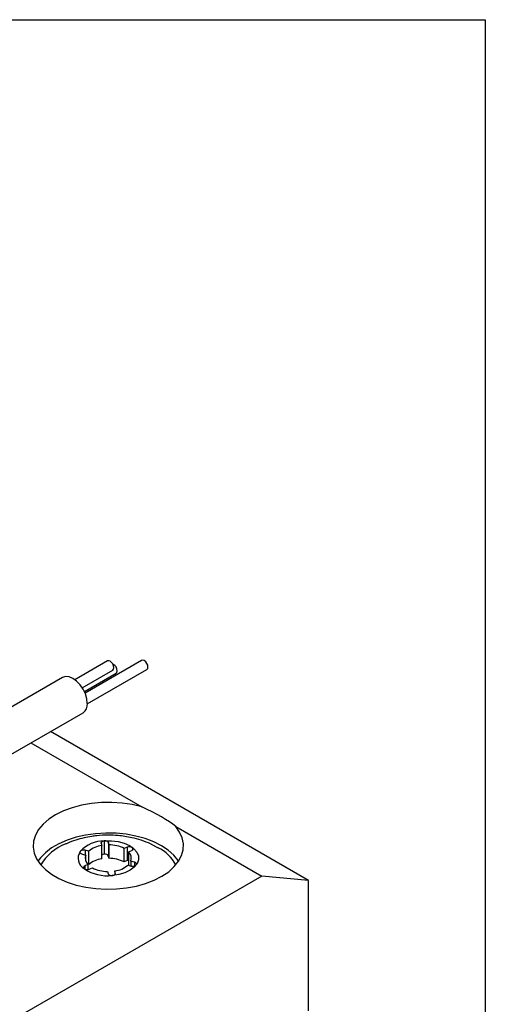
# Model space of a CAD drawing. Header units: millimetres. Extents: x 13 to 546, y 13 to 419.
# Tile 14 of 14: x 511 to 546, y 344 to 419. Entities that reach past the tile are written whole.
import ezdxf

# ---------------------------------------------------------------- set-up
doc = ezdxf.new("R2010")
doc.units = ezdxf.units.MM
doc.header["$LTSCALE"] = 2
doc.layers.add('TEXT', color=140, linetype='Continuous', lineweight=25)

msp = doc.modelspace()

# ---------------------------------------------------------------- linework, layer by layer
for p, q in [((517.469, 370.459), (514.995, 369.031)), ((520.049, 370.499), (515.76, 368.023)), ((515.548, 368.426), (517.869, 369.766)), ((515.936, 367.201), (520.449, 369.807)), ((514.065, 369.209), (506.304, 364.729)), ((515.712, 368.132), (518.117, 369.52)), ((506.304, 361.15), (515.615, 366.525)), ((532.695, 353.815), (513.147, 365.099)), ((511.653, 364.237), (520.055, 359.386)), ((522.636, 357.896), (529.159, 354.131)), ((516.992, 356.637), (517.031, 356.467)), ((517.031, 355.446), (517.031, 356.467)), ((517.23, 355.794), (517.23, 356.815)), ((517.577, 356.508), (517.539, 356.678)), ((517.539, 356.678), (517.539, 355.657)), ((517.577, 356.508), (517.577, 355.487)), ((518.968, 356.335), (518.732, 356.231)), ((518.968, 356.335), (518.968, 355.314)), ((519.353, 356.305), (519.353, 356.112)), ((520.777, 356.563), (521.31, 356.294)), ((515.403, 355.886), (515.403, 356.008)), ((515.551, 355.801), (515.826, 355.735)), ((516.037, 356.029), (515.763, 356.094)), ((515.763, 356.094), (515.763, 355.75)), ((515.826, 355.261), (515.826, 355.735)), ((516.037, 356.029), (516.037, 355.008)), ((517.577, 355.487), (517.539, 355.657)), ((518.732, 355.21), (518.732, 356.231)), ((519.066, 355.978), (519.302, 356.083)), ((519.066, 355.978), (519.066, 354.958)), ((515.986, 355.019), (515.75, 354.915)), ((515.75, 354.915), (515.75, 354.662)), ((516.037, 355.008), (515.985, 355.021)), ((515.986, 355.019), (515.986, 354.635)), ((516.084, 354.662), (516.32, 354.766)), ((518.968, 355.314), (518.732, 355.21)), ((519.015, 354.966), (519.289, 354.9)), ((519.501, 355.193), (519.227, 355.26)), ((519.227, 355.26), (519.227, 354.915)), ((519.501, 355.193), (519.501, 354.9)), ((529.159, 354.131), (494.087, 333.884)), ((517.474, 354.488), (517.512, 354.318)), ((518.058, 354.359), (518.02, 354.529)), ((518.02, 354.529), (518.02, 354.256)), ((518.058, 354.318), (518.058, 354.359)), ((532.695, 353.815), (529.159, 354.131)), ((532.695, 343.924), (532.695, 353.815))]:
    msp.add_line(p, q)
at = {"flags": 128}
for points in [[(517.952, 369.949), (517.93, 370.086), (517.869, 370.228), (517.777, 370.351), (517.669, 370.439), (517.561, 370.476), (517.469, 370.459)], [(520.532, 369.99), (520.511, 370.127), (520.449, 370.269), (520.358, 370.392), (520.249, 370.48), (520.141, 370.517), (520.049, 370.499)], [(517.869, 369.766), (517.869, 369.766), (517.93, 369.836), (517.952, 369.949)], [(518.117, 369.52), (518.117, 369.52), (518.178, 369.591), (518.199, 369.704)], [(520.449, 369.807), (520.449, 369.807), (520.511, 369.877), (520.532, 369.99)], [(515.936, 367.234), (515.899, 367.583), (515.79, 367.952), (515.615, 368.314), (515.388, 368.647), (515.124, 368.926), (514.84, 369.133), (514.557, 369.253), (514.292, 369.279), (514.065, 369.209)], [(520.055, 359.386), (519.332, 359.558), (518.575, 359.672), (517.798, 359.724), (517.016, 359.714), (516.243, 359.643), (515.495, 359.511), (514.785, 359.322), (514.127, 359.078), (513.532, 358.784), (513.013, 358.446), (512.579, 358.07), (512.238, 357.664), (511.997, 357.234), (511.86, 356.79), (511.83, 356.338), (511.907, 355.889), (512.09, 355.45), (512.375, 355.029), (512.758, 354.635), (513.23, 354.275), (513.783, 353.956), (514.407, 353.683), (515.089, 353.463), (515.818, 353.298), (516.578, 353.192), (517.357, 353.148), (518.138, 353.165), (518.909, 353.245), (519.653, 353.384), (520.357, 353.581), (521.008, 353.831), (521.593, 354.131), (522.102, 354.474), (522.524, 354.854), (522.853, 355.264), (523.081, 355.696), (523.204, 356.142), (523.221, 356.593), (523.13, 357.042), (522.934, 357.479), (522.636, 357.896)], [(522.859, 355.273), (522.83, 355.317), (522.496, 355.723), (522.069, 356.098), (521.558, 356.437), (520.972, 356.732), (520.321, 356.978), (519.618, 357.171), (518.877, 357.307), (518.11, 357.383), (517.333, 357.398), (516.559, 357.353), (515.803, 357.246), (515.079, 357.081), (514.401, 356.861), (513.781, 356.59), (513.231, 356.272), (512.761, 355.915), (512.38, 355.523), (512.196, 355.273)], [(516.992, 356.637), (516.991, 356.667), (516.998, 356.696), (517.016, 356.724), (517.042, 356.75), (517.075, 356.772), (517.116, 356.791), (517.161, 356.805), (517.211, 356.813)], [(517.249, 356.816), (517.763, 356.819), (518.264, 356.756), (518.729, 356.63), (519.134, 356.448), (519.459, 356.219), (519.688, 355.954), (519.809, 355.666), (519.817, 355.37), (519.71, 355.08), (519.496, 354.811), (519.183, 354.576), (518.787, 354.387), (518.329, 354.254), (517.832, 354.182)], [(519.302, 356.083), (519.342, 356.104), (519.373, 356.129), (519.396, 356.158), (519.408, 356.188), (519.41, 356.219), (519.401, 356.25), (519.382, 356.279), (519.353, 356.305)], [(515.551, 355.801), (515.506, 355.815), (515.467, 355.833), (515.434, 355.855), (515.408, 355.88), (515.391, 355.908), (515.383, 355.937), (515.384, 355.966), (515.394, 355.995)], [(515.75, 354.915), (515.712, 354.895), (515.682, 354.871), (515.659, 354.845), (515.646, 354.817), (515.641, 354.787), (515.647, 354.758), (515.661, 354.73), (515.684, 354.704)], [(519.649, 354.986), (519.665, 355.015), (519.67, 355.046), (519.665, 355.077), (519.65, 355.107), (519.625, 355.135), (519.59, 355.159), (519.549, 355.179), (519.501, 355.193)], [(517.832, 354.182), (517.882, 354.19), (517.929, 354.203), (517.971, 354.221), (518.006, 354.244), (518.033, 354.27), (518.051, 354.298), (518.06, 354.328), (518.058, 354.359)]]:
    msp.add_lwpolyline(points, dxfattribs=at)
for centre, radius, start, end in [((517.621, 369.694), 0.579, 0.94748, 63.71751), ((515.202, 367.139), 0.741, 303.93673, 7.37545), ((515.618, 353.058), 3.754, 110.48534, 148.90926), ((517.243, 354.304), 2.509, 90.73158, 136.78198), ((517.288, 354.54), 1.944, 97.59336, 130.02735), ((517.298, 356.546), 0.274, 28.75993, 100.23093), ((517.58, 353.976), 2.532, 62.94069, 90.06229), ((519.132, 355.953), 0.416, 57.88054, 113.34288), ((519.785, 353.373), 3.295, 29.51625, 62.41723), ((516.145, 355.485), 0.908, 145.86146, 239.47139), ((515.657, 355.727), 0.382, 73.94109, 129.41449), ((516.433, 355.495), 0.653, 158.44938, 226.79539), ((517.236, 355.473), 0.321, 91.18311, 129.79792), ((517.292, 355.517), 0.284, 29.60418, 102.57549), ((518.62, 355.501), 0.653, 338.32142, 46.92335), ((517.288, 353.519), 1.944, 97.59336, 130.02735), ((517.473, 357.017), 2.529, 242.87746, 270.0197), ((517.58, 352.955), 2.532, 62.94069, 90.06229), ((517.764, 356.46), 1.948, 277.55, 309.94429), ((519.123, 354.95), 0.396, 98.21711, 113.12467), ((519.396, 355.249), 0.365, 252.93248, 313.79223), ((517.475, 357.413), 3.25, 237.1791, 275.88987), ((515.919, 355.053), 0.425, 241.07379, 292.89785), ((517.755, 354.453), 0.278, 208.98072, 281.11801)]:
    msp.add_arc(centre, radius, start, end)
msp.add_ellipse((517.527, 358.983), major_axis=(5.683, -2.001), ratio=0.218312, start_param=0.536233, end_param=1.187998)
for points, knots in [([(517.527, 357.249), (517.234, 357.241), (516.818, 357.228), (516.203, 357.144), (515.671, 357.042), (515.043, 356.862), (514.586, 356.706), (514.347, 356.591), (514.317, 356.577)], [0, 0, 0, 0, 0.2665891, 0.3776135, 0.5628877, 0.7582953, 0.9705927, 1, 1, 1, 1]), ([(520.773, 356.565), (520.77, 356.566), (520.531, 356.686), (520.042, 356.853), (519.379, 357.043), (518.789, 357.155), (518.194, 357.232), (517.773, 357.243), (517.527, 357.249)], [0, 0, 0, 0, 0.002454, 0.24047, 0.461874, 0.622091, 0.779479, 1, 1, 1, 1])]:
    msp.add_open_spline(points, degree=3, knots=knots)
for points in [[(517.211, 356.813), (517.217, 356.814), (517.223, 356.814), (517.23, 356.815)], [(517.23, 356.815), (517.236, 356.815), (517.243, 356.816), (517.249, 356.816)], [(515.394, 355.995), (515.397, 355.999), (515.4, 356.004), (515.403, 356.008)], [(515.403, 356.008), (515.407, 356.013), (515.41, 356.018), (515.414, 356.022)], [(515.698, 354.692), (515.693, 354.696), (515.689, 354.7), (515.684, 354.704)], [(515.713, 354.682), (515.708, 354.685), (515.703, 354.688), (515.698, 354.692)], [(517.82, 354.181), (517.816, 354.181), (517.812, 354.18), (517.808, 354.18)], [(517.832, 354.182), (517.828, 354.181), (517.824, 354.181), (517.82, 354.181)]]:
    msp.add_open_spline(points, degree=3)
at = {"layer": 'TEXT'}
for p, q in [((12.7, 419.1), (546.1, 419.1)), ((546.1, 419.1), (546.1, 12.7))]:
    msp.add_line(p, q, dxfattribs=at)

doc.saveas('drawing.dxf')
